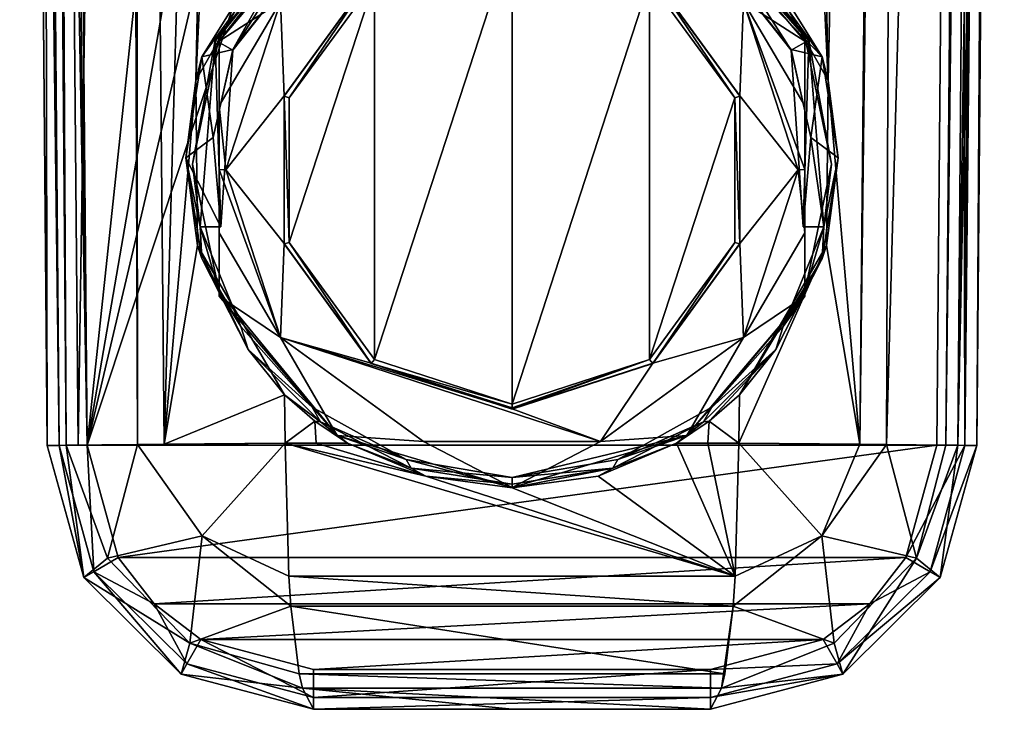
# Model space of a CAD drawing. Header units: metres. Extents: x -110 to 110, y -123 to 72.
# Tile 3 of 11: x -18 to 18, y -123 to -97. Entities that reach past the tile are written whole.
import ezdxf

# ---------------------------------------------------------------- set-up
doc = ezdxf.new("R2010")
doc.units = ezdxf.units.M
doc.layers.add('11522202', color=7, linetype='CONTINUOUS')

msp = doc.modelspace()

# ---------------------------------------------------------------- linework, layer by layer
at = {"layer": '11522202'}
for points in [[(-13.06809, -113.0411, -57.03175), (-14.18506, 5.884991, -56.85852), (-9.713916, 5.925824, -58.55806)], [(-11.8823, -99.36379, -57.76591), (-13.06809, -113.0411, -57.03175), (-9.713916, 5.925824, -58.55806)], [(-11.8823, -99.36379, -57.76591), (-9.713916, 5.925824, -58.55806), (-9.216984, -43.89911, -58.61727)], [(9.216984, -43.89911, -58.61727), (9.713916, 5.925824, -58.55806), (11.8823, -99.36381, -57.76591)], [(11.8823, -99.36381, -57.76591), (9.713916, 5.925824, -58.55806), (14.18506, 5.884991, -56.85852)], [(-17.46145, -113.0873, -48.75116), (-17.46145, -113.0873, -40.65), (-18.4993, 5.838559, -40.65)], [(-17.02212, -113.0834, -39.58934), (-18.4993, 5.838559, -40.65), (-17.46145, -113.0873, -40.65)], [(-17.9807, -53.58616, -48.69353), (-17.46145, -113.0873, -48.75116), (-18.4993, 5.838559, -40.65)], [(-18.30213, -0.914917, -40.02107), (-18.4993, 5.838559, -40.65), (-17.02212, -113.0834, -39.58934)], [(-17.9807, -53.58616, -48.69353), (-17.70264, 5.849687, -52.54354), (-17.46145, -113.0873, -48.75116)], [(-16.75495, -113.0776, -52.44328), (-17.70264, 5.849687, -52.54354), (-17.35532, 5.853501, -53.27666)], [(-16.75495, -113.0776, -52.44328), (-17.46145, -113.0873, -48.75116), (-17.70264, 5.849687, -52.54354)], [(-16.29741, -113.0728, -53.43381), (-17.35532, 5.853501, -53.27666), (-14.50986, 5.881906, -56.62428)], [(-16.29741, -113.0728, -53.43381), (-16.75495, -113.0776, -52.44328), (-17.35532, 5.853501, -53.27666)], [(-16.29741, -113.0728, -53.43381), (-14.50986, 5.881906, -56.62428), (-14.07828, -113.0508, -56.24915)], [(-14.07828, -113.0508, -56.24915), (-14.50986, 5.881906, -56.62428), (-14.18506, 5.884991, -56.85852)], [(-13.06809, -113.0411, -57.03175), (-14.07828, -113.0508, -56.24915), (-14.18506, 5.884991, -56.85852)], [(11.8823, -99.36381, -57.76591), (14.18506, 5.884991, -56.85852), (13.06809, -113.0411, -57.03175)], [(13.06809, -113.0411, -57.03175), (14.18506, 5.884991, -56.85852), (14.50986, 5.881907, -56.62428)], [(14.07828, -113.0508, -56.24915), (13.06809, -113.0411, -57.03175), (14.50986, 5.881907, -56.62428)], [(14.07828, -113.0508, -56.24915), (14.50986, 5.881907, -56.62428), (17.35532, 5.853501, -53.27666)], [(16.29741, -113.0728, -53.43381), (14.07828, -113.0508, -56.24915), (17.35532, 5.853501, -53.27666)], [(16.29741, -113.0728, -53.43381), (17.35532, 5.853501, -53.27666), (17.70264, 5.849687, -52.54354)], [(16.75495, -113.0776, -52.44328), (16.29741, -113.0728, -53.43381), (17.70264, 5.849687, -52.54354)], [(16.75495, -113.0776, -52.44328), (17.70264, 5.849687, -52.54354), (18.4993, 5.838559, -48.63205)], [(16.75495, -113.0776, -52.44328), (18.4993, 5.838559, -48.63205), (17.9807, -53.58616, -48.69353)], [(17.46145, -113.0873, -40.65), (18.4993, 5.838559, -48.63205), (18.4993, 5.838559, -40.65)], [(17.9807, -53.58616, -48.69353), (18.4993, 5.838559, -48.63205), (17.46145, -113.0873, -40.65)], [(18.43323, 2.375782, -40.32402), (17.46145, -113.0873, -40.65), (18.4993, 5.838559, -40.65)], [(18.43323, 2.375782, -40.32402), (18.30902, -0.777476, -40.03354), (17.46145, -113.0873, -40.65)], [(-17.91646, -6.429365, -39.55414), (-18.30213, -0.914917, -40.02107), (-17.02212, -113.0834, -39.58934)], [(18.30902, -0.777476, -40.03354), (18.28483, -1.251545, -39.99086), (17.46145, -113.0873, -40.65)], [(18.28483, -1.251545, -39.99086), (18.13874, -3.652453, -39.7805), (17.46145, -113.0873, -40.65)], [(18.13874, -3.652453, -39.7805), (17.02212, -113.0834, -39.58934), (17.46145, -113.0873, -40.65)], [(18.13874, -3.652453, -39.7805), (17.93082, -6.270974, -39.56641), (17.02212, -113.0834, -39.58934)], [(17.93082, -6.270974, -39.56641), (17.74882, -8.12451, -39.42908), (17.02212, -113.0834, -39.58934)], [(-17.91646, -6.429365, -39.55414), (-17.02212, -113.0834, -39.58934), (-15.9615, -113.0742, -39.15)], [(-17.40933, -10.9171, -39.25697), (-17.91646, -6.429365, -39.55414), (-15.9615, -113.0742, -39.15)], [(17.74882, -8.12451, -39.42908), (17.42555, -10.79844, -39.26313), (17.02212, -113.0834, -39.58934)], [(-17.40933, -10.9171, -39.25697), (-15.9615, -113.0742, -39.15), (-16.82195, -14.47613, -39.15)], [(17.42555, -10.79844, -39.26313), (16.82195, -14.47613, -39.15), (17.02212, -113.0834, -39.58934)], [(-6.027928, -19.8053, -39.15), (-16.82195, -14.47613, -39.15), (-15.9615, -113.0742, -39.15)], [(-15.9615, -113.0742, -39.15), (15.9615, -113.0742, -39.15), (16.82195, -14.47613, -39.15)], [(6.027928, -19.8053, -39.15), (-15.9615, -113.0742, -39.15), (16.82195, -14.47613, -39.15)], [(17.02212, -113.0834, -39.58934), (16.82195, -14.47613, -39.15), (15.9615, -113.0742, -39.15)], [(0, -20.5, -39.15), (-6.027928, -19.8053, -39.15), (-15.9615, -113.0742, -39.15)], [(6.027928, -19.8053, -39.15), (0, -20.5, -39.15), (-15.9615, -113.0742, -39.15)], [(-11.8823, -99.36379, -57.76591), (-9.216984, -43.89911, -58.61727), (-8.719511, -93.77825, -58.67339)], [(11.8823, -99.36381, -57.76591), (8.719511, -93.77825, -58.67339), (9.216984, -43.89911, -58.61727)], [(16.75495, -113.0776, -52.44328), (17.9807, -53.58616, -48.69353), (17.46145, -113.0873, -48.75116)], [(17.46145, -113.0873, -48.75116), (17.9807, -53.58616, -48.69353), (17.46145, -113.0873, -40.65)], [(-7.196275, -92.34324, -56.30679), (-11.64952, -98.47679, -56.30679), (-8.719511, -93.77825, -58.67339)], [(-10.49404, -98.21036, -56.30679), (-11.64952, -98.47679, -56.30679), (-7.196275, -92.34324, -56.30679)], [(-6.739333, -92.36218, -56.96237), (-11.15229, -97.8533, -56.67459), (-10.49572, -98.23295, -56.6547)], [(-11, -97.72887, -61.28743), (-11.15229, -97.8533, -56.67459), (-6.739333, -92.36218, -56.96237)], [(-11, -97.89521, -64.46138), (-11, -97.72887, -61.28743), (-6.739333, -92.36218, -56.96237)], [(-6.574573, -92.65955, -64.73577), (-11, -97.89521, -64.46138), (-6.739333, -92.36218, -56.96237)], [(-6.739333, -92.36218, -56.96237), (-10.49572, -98.23295, -56.6547), (-6.36397, -93.01311, -56.92826)], [(-6.359686, -92.9776, -56.30679), (-10.49404, -98.21036, -56.30679), (-7.196275, -92.34324, -56.30679)], [(6.359686, -92.9776, -56.30679), (7.196266, -92.34323, -56.30679), (11.64952, -98.47678, -56.30679)], [(6.739319, -92.36217, -56.96237), (6.36397, -93.01311, -56.92826), (10.49572, -98.23295, -56.6547)], [(11, -97.72887, -61.28743), (6.574573, -92.65955, -64.73577), (6.739319, -92.36217, -56.96237)], [(11.15228, -97.8533, -56.67459), (6.739319, -92.36217, -56.96237), (10.49572, -98.23295, -56.6547)], [(11, -97.72887, -61.28743), (6.739319, -92.36217, -56.96237), (11.15228, -97.8533, -56.67459)], [(11.64952, -98.47678, -56.30679), (7.196266, -92.34323, -56.30679), (8.719511, -93.77825, -58.67339)], [(-8.697039, -96.41237, -65.26177), (-11, -97.89521, -64.46138), (-6.574573, -92.65955, -64.73577)], [(6.574573, -92.65955, -64.73577), (11, -97.89521, -64.46138), (8.69705, -96.41238, -65.26177)], [(11, -97.72887, -61.28743), (11, -97.89521, -64.46138), (6.574573, -92.65955, -64.73577)], [(-6.36397, -93.01311, -56.92826), (-10.49572, -98.23295, -56.6547), (-10.49404, -98.21036, -56.30679)], [(-6.36397, -93.01311, -56.92826), (-10.49404, -98.21036, -56.30679), (-6.359686, -92.9776, -56.30679)], [(10.49404, -98.21036, -56.30679), (6.359686, -92.9776, -56.30679), (11.64952, -98.47678, -56.30679)], [(6.36397, -93.01311, -56.92826), (6.359686, -92.9776, -56.30679), (10.49404, -98.21036, -56.30679)], [(10.49572, -98.23295, -56.6547), (6.36397, -93.01311, -56.92826), (10.49404, -98.21036, -56.30679)], [(-11.64952, -98.47679, -56.30679), (-11.8823, -99.36379, -57.76591), (-8.719511, -93.77825, -58.67339)], [(-5.169803, -109.8547, -64.95784), (-5.169864, -95.63167, -65.70324), (0, -93.95523, -65.7911)], [(-5.169803, -109.8547, -64.95784), (0, -93.95523, -65.7911), (0, -111.5311, -64.86998)], [(0, -93.95523, -65.7911), (5.169803, -95.63162, -65.70324), (0, -111.5311, -64.86998)], [(11.64952, -98.47678, -56.30679), (8.719511, -93.77825, -58.67339), (11.8823, -99.36381, -57.76591)], [(-5.290098, -95.45109, -65.31215), (-8.559526, -99.94501, -65.07664), (-8.697039, -96.41237, -65.26177)], [(-8.559509, -99.95536, -65.27637), (-8.559526, -99.94501, -65.07664), (-5.290098, -95.45109, -65.31215)], [(-5.290067, -95.46153, -65.51188), (-8.559509, -99.95536, -65.27637), (-5.290098, -95.45109, -65.31215)], [(5.290067, -95.46153, -65.51188), (5.290098, -95.45109, -65.31215), (8.559526, -99.94501, -65.07664)], [(8.559526, -99.94501, -65.07664), (5.290098, -95.45109, -65.31215), (8.69705, -96.41238, -65.26177)], [(-5.290067, -95.46153, -65.51188), (-8.368956, -100.0265, -65.47291), (-8.559509, -99.95536, -65.27637)], [(-5.290067, -95.46153, -65.51188), (-5.169864, -95.63167, -65.70324), (-8.368956, -100.0265, -65.47291)], [(-8.368936, -105.4599, -65.18816), (-8.368956, -100.0265, -65.47291), (-5.169864, -95.63167, -65.70324)], [(-5.169803, -109.8547, -64.95784), (-8.368936, -105.4599, -65.18816), (-5.169864, -95.63167, -65.70324)], [(5.169803, -95.63162, -65.70324), (5.169864, -109.8547, -64.95784), (0, -111.5311, -64.86998)], [(5.290067, -95.46153, -65.51188), (8.368936, -100.0265, -65.47292), (5.169803, -95.63162, -65.70324)], [(5.169803, -95.63162, -65.70324), (8.368936, -100.0265, -65.47292), (5.169864, -109.8547, -64.95784)], [(5.290067, -95.46153, -65.51188), (8.559526, -99.94501, -65.07664), (8.559509, -99.95536, -65.27637)], [(5.290067, -95.46153, -65.51188), (8.559509, -99.95536, -65.27637), (8.368936, -100.0265, -65.47292)], [(-8.697039, -96.41237, -65.26177), (-11, -100.3235, -64.76429), (-11, -97.89521, -64.46138)], [(-8.697039, -96.41237, -65.26177), (-10.75, -102.7222, -64.93109), (-11, -100.3235, -64.76429)], [(-8.559526, -99.94501, -65.07664), (-10.75, -102.7222, -64.93109), (-8.697039, -96.41237, -65.26177)], [(8.559526, -99.94501, -65.07664), (8.69705, -96.41238, -65.26177), (10.75, -102.7222, -64.93109)], [(11, -102.7147, -64.78695), (10.75, -102.7222, -64.93109), (8.69705, -96.41238, -65.26177)], [(11, -100.3235, -64.76429), (11, -102.7147, -64.78695), (8.69705, -96.41238, -65.26177)], [(11, -97.89521, -64.46138), (11, -100.3235, -64.76429), (8.69705, -96.41238, -65.26177)], [(-11, -97.72887, -61.28743), (-12, -102.5181, -61.03643), (-11.15229, -97.8533, -56.67459)], [(-11, -97.72887, -61.28743), (-11, -107.3074, -60.78544), (-12, -102.5181, -61.03643)], [(-12, -102.5181, -61.03643), (-11.71548, -104.8714, -56.30679), (-11.15229, -97.8533, -56.67459)], [(-11.15229, -97.8533, -56.67459), (-11.71548, -104.8714, -56.30679), (-10.94601, -104.8714, -56.30679)], [(-11.15229, -97.8533, -56.67459), (-10.94601, -104.8714, -56.30679), (-10.49572, -98.23295, -56.6547)], [(-11, -97.72887, -61.28743), (-11, -107.4737, -63.95939), (-11, -107.3074, -60.78544)], [(-11, -105.0904, -64.51446), (-11, -107.4737, -63.95939), (-11, -97.72887, -61.28743)], [(-11, -100.3235, -64.76429), (-11, -97.72887, -61.28743), (-11, -97.89521, -64.46138)], [(-11, -102.7147, -64.78695), (-11, -97.72887, -61.28743), (-11, -100.3235, -64.76429)], [(-11, -105.0904, -64.51446), (-11, -97.72887, -61.28743), (-11, -102.7147, -64.78695)], [(11.15228, -97.8533, -56.67459), (10.49572, -98.23295, -56.6547), (10.94601, -104.8714, -56.30679)], [(11.15228, -97.8533, -56.67459), (10.94601, -104.8714, -56.30679), (11.71548, -104.8714, -56.30679)], [(11, -97.72887, -61.28743), (11.15228, -97.8533, -56.67459), (12, -102.5181, -61.03643)], [(11, -97.72887, -61.28743), (11, -107.3074, -60.78544), (11, -97.89521, -64.46138)], [(11, -97.72887, -61.28743), (12, -102.5181, -61.03643), (11, -107.3074, -60.78544)], [(11, -107.3074, -60.78544), (11, -100.3235, -64.76429), (11, -97.89521, -64.46138)], [(12, -102.5181, -61.03643), (11.15228, -97.8533, -56.67459), (11.71548, -104.8714, -56.30679)], [(-10.49404, -98.21036, -56.30679), (-11.2241, -101.5065, -56.30679), (-11.64952, -98.47679, -56.30679)], [(-10.49572, -98.23295, -56.6547), (-11.2241, -101.5065, -56.30679), (-10.49404, -98.21036, -56.30679)], [(-10.49572, -98.23295, -56.6547), (-10.94601, -104.8714, -56.30679), (-11.2241, -101.5065, -56.30679)], [(11.2241, -101.5065, -56.30679), (10.49404, -98.21036, -56.30679), (11.64952, -98.47678, -56.30679)], [(10.49572, -98.23295, -56.6547), (10.49404, -98.21036, -56.30679), (11.2241, -101.5065, -56.30679)], [(10.49572, -98.23295, -56.6547), (11.2241, -101.5065, -56.30679), (10.94601, -104.8714, -56.30679)], [(-11.64952, -98.47679, -56.30679), (-12.25001, -102.2703, -56.30679), (-11.8823, -99.36379, -57.76591)], [(-11.2241, -101.5065, -56.30679), (-12.25001, -102.2703, -56.30679), (-11.64952, -98.47679, -56.30679)], [(11.2241, -101.5065, -56.30679), (11.64952, -98.47678, -56.30679), (12.25001, -102.2702, -56.30679)], [(12.25001, -102.2702, -56.30679), (11.64952, -98.47678, -56.30679), (11.8823, -99.36381, -57.76591)], [(-11.8823, -99.36379, -57.76591), (-11.82079, -105.5659, -57.77529), (-13.06809, -113.0411, -57.03175)], [(-12.25001, -102.2703, -56.30679), (-11.82079, -105.5659, -57.77529), (-11.8823, -99.36379, -57.76591)], [(11.82079, -105.5659, -57.77529), (11.8823, -99.36381, -57.76591), (13.06809, -113.0411, -57.03175)], [(12.25001, -102.2702, -56.30679), (11.8823, -99.36381, -57.76591), (11.82079, -105.5659, -57.77529)], [(-8.559526, -99.94501, -65.07664), (-8.559526, -105.4995, -64.78554), (-10.75, -102.7222, -64.93109)], [(-8.559509, -105.51, -64.98526), (-8.559526, -105.4995, -64.78554), (-8.559526, -99.94501, -65.07664)], [(-8.559509, -99.95536, -65.27637), (-8.559509, -105.51, -64.98526), (-8.559526, -99.94501, -65.07664)], [(-8.559509, -99.95536, -65.27637), (-8.368956, -100.0265, -65.47291), (-8.368936, -105.4599, -65.18816)], [(-8.559509, -99.95536, -65.27637), (-8.368936, -105.4599, -65.18816), (-8.559509, -105.51, -64.98526)], [(8.368936, -100.0265, -65.47292), (8.368956, -105.4598, -65.18817), (5.169864, -109.8547, -64.95784)], [(8.559509, -99.95536, -65.27637), (8.559509, -105.51, -64.98526), (8.368936, -100.0265, -65.47292)], [(8.559509, -105.51, -64.98526), (8.368956, -105.4598, -65.18817), (8.368936, -100.0265, -65.47292)], [(8.559509, -99.95536, -65.27637), (8.559526, -99.94501, -65.07664), (8.559526, -105.4995, -64.78554)], [(8.559509, -99.95536, -65.27637), (8.559526, -105.4995, -64.78554), (8.559509, -105.51, -64.98526)], [(8.559526, -105.4995, -64.78554), (8.559526, -99.94501, -65.07664), (10.75, -102.7222, -64.93109)], [(-10.75, -102.7222, -64.93109), (-11, -102.7147, -64.78695), (-11, -100.3235, -64.76429)], [(11, -107.3074, -60.78544), (11, -102.7147, -64.78695), (11, -100.3235, -64.76429)], [(-11.2241, -101.5065, -56.30679), (-10.94601, -104.8714, -56.30679), (-12.25001, -102.2703, -56.30679)], [(11.2241, -101.5065, -56.30679), (11.71548, -104.8714, -56.30679), (10.94601, -104.8714, -56.30679)], [(11.2241, -101.5065, -56.30679), (12.25001, -102.2702, -56.30679), (11.71548, -104.8714, -56.30679)], [(-12.25001, -102.2703, -56.30679), (-11.64952, -106.0637, -56.30679), (-11.82079, -105.5659, -57.77529)], [(-11.71548, -104.8714, -56.30679), (-11.64952, -106.0637, -56.30679), (-12.25001, -102.2703, -56.30679)], [(-10.94601, -104.8714, -56.30679), (-11.71548, -104.8714, -56.30679), (-12.25001, -102.2703, -56.30679)], [(11.64952, -106.0637, -56.30679), (12.25001, -102.2702, -56.30679), (11.82079, -105.5659, -57.77529)], [(11.71548, -104.8714, -56.30679), (12.25001, -102.2702, -56.30679), (11.64952, -106.0637, -56.30679)], [(-12, -102.5181, -61.03643), (-11, -107.3074, -60.78544), (-11.71548, -104.8714, -56.30679)], [(-8.69705, -109.0321, -64.6004), (-11, -102.7147, -64.78695), (-10.75, -102.7222, -64.93109)], [(-8.69705, -109.0321, -64.6004), (-11, -105.0904, -64.51446), (-11, -102.7147, -64.78695)], [(-8.559526, -105.4995, -64.78554), (-8.69705, -109.0321, -64.6004), (-10.75, -102.7222, -64.93109)], [(8.559526, -105.4995, -64.78554), (10.75, -102.7222, -64.93109), (8.697039, -109.0321, -64.6004)], [(8.697039, -109.0321, -64.6004), (10.75, -102.7222, -64.93109), (11, -105.0904, -64.51446)], [(11, -105.0904, -64.51446), (10.75, -102.7222, -64.93109), (11, -102.7147, -64.78695)], [(12, -102.5181, -61.03643), (11.71548, -104.8714, -56.30679), (11, -107.3074, -60.78544)], [(11, -105.0904, -64.51446), (11, -102.7147, -64.78695), (11, -107.3074, -60.78544)], [(-11.71548, -104.8714, -56.30679), (-10.18873, -108.6185, -56.30679), (-11.64952, -106.0637, -56.30679)], [(-11, -107.3074, -60.78544), (-10.18873, -108.6185, -56.30679), (-11.71548, -104.8714, -56.30679)], [(10.18873, -108.6185, -56.30679), (11.71548, -104.8714, -56.30679), (11.64952, -106.0637, -56.30679)], [(11, -107.3074, -60.78544), (11.71548, -104.8714, -56.30679), (10.18873, -108.6185, -56.30679)], [(-8.69705, -109.0321, -64.6004), (-11, -107.4737, -63.95939), (-11, -105.0904, -64.51446)], [(8.697039, -109.0321, -64.6004), (11, -105.0904, -64.51446), (11, -107.4737, -63.95939)], [(11, -105.0904, -64.51446), (11, -107.3074, -60.78544), (11, -107.4737, -63.95939)], [(-11.82079, -105.5659, -57.77529), (-8.545914, -111.184, -58.69224), (-13.06809, -113.0411, -57.03175)], [(-9.907744, -109.4843, -56.30679), (-8.545914, -111.184, -58.69224), (-11.82079, -105.5659, -57.77529)], [(-11.64952, -106.0637, -56.30679), (-9.907744, -109.4843, -56.30679), (-11.82079, -105.5659, -57.77529)], [(-8.559526, -105.4995, -64.78554), (-5.290098, -109.9934, -64.55002), (-8.69705, -109.0321, -64.6004)], [(-5.290067, -110.0039, -64.74975), (-5.290098, -109.9934, -64.55002), (-8.559526, -105.4995, -64.78554)], [(-8.559509, -105.51, -64.98526), (-5.290067, -110.0039, -64.74975), (-8.559526, -105.4995, -64.78554)], [(-8.559509, -105.51, -64.98526), (-8.368936, -105.4599, -65.18816), (-5.290067, -110.0039, -64.74975)], [(-5.290067, -110.0039, -64.74975), (-8.368936, -105.4599, -65.18816), (-5.169803, -109.8547, -64.95784)], [(5.290067, -110.0039, -64.74975), (5.169864, -109.8547, -64.95784), (8.368956, -105.4598, -65.18817)], [(8.559509, -105.51, -64.98526), (5.290067, -110.0039, -64.74975), (8.368956, -105.4598, -65.18817)], [(8.559509, -105.51, -64.98526), (5.290098, -109.9934, -64.55002), (5.290067, -110.0039, -64.74975)], [(5.290098, -109.9934, -64.55002), (8.559526, -105.4995, -64.78554), (8.697039, -109.0321, -64.6004)], [(8.559509, -105.51, -64.98526), (8.559526, -105.4995, -64.78554), (5.290098, -109.9934, -64.55002)], [(11.82079, -105.5659, -57.77529), (8.527802, -113, -58.69418), (8.545914, -111.184, -58.69224)], [(11.82079, -105.5659, -57.77529), (13.06809, -113.0411, -57.03175), (8.527802, -113, -58.69418)], [(11.64952, -106.0637, -56.30679), (11.82079, -105.5659, -57.77529), (8.545914, -111.184, -58.69224)], [(-10.18873, -108.6185, -56.30679), (-9.907744, -109.4843, -56.30679), (-11.64952, -106.0637, -56.30679)], [(9.907751, -109.4842, -56.30679), (11.64952, -106.0637, -56.30679), (8.545914, -111.184, -58.69224)], [(10.18873, -108.6185, -56.30679), (11.64952, -106.0637, -56.30679), (9.907751, -109.4842, -56.30679)], [(-11, -107.3074, -60.78544), (-6.574573, -112.7094, -63.68501), (-10.18873, -108.6185, -56.30679)], [(-11, -107.3074, -60.78544), (-11, -107.4737, -63.95939), (-6.574573, -112.7094, -63.68501)], [(-8.69705, -109.0321, -64.6004), (-6.574573, -112.7094, -63.68501), (-11, -107.4737, -63.95939)], [(6.574573, -112.7094, -63.68501), (11, -107.4737, -63.95939), (7.507902, -111.6443, -56.30679)], [(8.697039, -109.0321, -64.6004), (11, -107.4737, -63.95939), (6.574573, -112.7094, -63.68501)], [(11, -107.4737, -63.95939), (10.18873, -108.6185, -56.30679), (7.507902, -111.6443, -56.30679)], [(11, -107.4737, -63.95939), (11, -107.3074, -60.78544), (10.18873, -108.6185, -56.30679)], [(-10.18873, -108.6185, -56.30679), (-7.507902, -111.6443, -56.30679), (-9.907744, -109.4843, -56.30679)], [(-6.574573, -112.7094, -63.68501), (-7.507902, -111.6443, -56.30679), (-10.18873, -108.6185, -56.30679)], [(7.507902, -111.6443, -56.30679), (10.18873, -108.6185, -56.30679), (9.907751, -109.4842, -56.30679)], [(-8.69705, -109.0321, -64.6004), (-3.322023, -112.932, -64.39601), (-6.574573, -112.7094, -63.68501)], [(-8.69705, -109.0321, -64.6004), (3.322016, -112.932, -64.39601), (-3.322023, -112.932, -64.39601)], [(0, -111.7099, -64.46006), (3.322016, -112.932, -64.39601), (-8.69705, -109.0321, -64.6004)], [(-5.290098, -109.9934, -64.55002), (0, -111.7099, -64.46006), (-8.69705, -109.0321, -64.6004)], [(3.322016, -112.932, -64.39601), (8.697039, -109.0321, -64.6004), (6.574573, -112.7094, -63.68501)], [(5.290098, -109.9934, -64.55002), (8.697039, -109.0321, -64.6004), (3.322016, -112.932, -64.39601)], [(-9.907744, -109.4843, -56.30679), (-7.196266, -112.1973, -56.30679), (-8.545914, -111.184, -58.69224)], [(-7.507902, -111.6443, -56.30679), (-7.196266, -112.1973, -56.30679), (-9.907744, -109.4843, -56.30679)], [(7.196275, -112.1973, -56.30679), (9.907751, -109.4842, -56.30679), (7.414572, -112.1658, -58.80566)], [(7.507902, -111.6443, -56.30679), (9.907751, -109.4842, -56.30679), (7.196275, -112.1973, -56.30679)], [(9.907751, -109.4842, -56.30679), (8.545914, -111.184, -58.69224), (7.414572, -112.1658, -58.80566)], [(-5.290067, -110.0039, -64.74975), (-5.169803, -109.8547, -64.95784), (0, -111.5311, -64.86998)], [(0, -111.6693, -64.80408), (0, -111.5311, -64.86998), (5.169864, -109.8547, -64.95784)], [(0, -111.7204, -64.65979), (0, -111.6693, -64.80408), (5.169864, -109.8547, -64.95784)], [(5.290067, -110.0039, -64.74975), (0, -111.7204, -64.65979), (5.169864, -109.8547, -64.95784)], [(0, -111.7204, -64.65979), (0, -111.7099, -64.46006), (-5.290098, -109.9934, -64.55002)], [(-5.290067, -110.0039, -64.74975), (0, -111.7204, -64.65979), (-5.290098, -109.9934, -64.55002)], [(-5.290067, -110.0039, -64.74975), (0, -111.5311, -64.86998), (0, -111.6693, -64.80408)], [(-5.290067, -110.0039, -64.74975), (0, -111.6693, -64.80408), (0, -111.7204, -64.65979)], [(0, -111.7099, -64.46006), (5.290098, -109.9934, -64.55002), (3.322016, -112.932, -64.39601)], [(5.290067, -110.0039, -64.74975), (5.290098, -109.9934, -64.55002), (0, -111.7099, -64.46006)], [(5.290067, -110.0039, -64.74975), (0, -111.7099, -64.46006), (0, -111.7204, -64.65979)], [(-8.545914, -111.184, -58.69224), (-8.527802, -113, -58.69418), (-13.06809, -113.0411, -57.03175)], [(-7.414572, -112.1658, -58.80566), (-8.527802, -113, -58.69418), (-8.545914, -111.184, -58.69224)], [(-7.196266, -112.1973, -56.30679), (-7.414572, -112.1658, -58.80566), (-8.545914, -111.184, -58.69224)], [(7.414572, -112.1658, -58.80566), (8.545914, -111.184, -58.69224), (8.527802, -113, -58.69418)], [(-7.507902, -111.6443, -56.30679), (-3.978407, -113.6071, -56.30679), (-7.196266, -112.1973, -56.30679)], [(-6.574573, -112.7094, -63.68501), (-3.978407, -113.6071, -56.30679), (-7.507902, -111.6443, -56.30679)], [(3.978407, -113.6071, -56.30679), (7.507902, -111.6443, -56.30679), (7.196275, -112.1973, -56.30679)], [(6.574573, -112.7094, -63.68501), (7.507902, -111.6443, -56.30679), (3.978407, -113.6071, -56.30679)], [(-7.414572, -112.1658, -58.80566), (-7.353101, -113, -58.81136), (-8.527802, -113, -58.69418)], [(-7.414572, -112.1658, -58.80566), (-6.176799, -113, -58.91119), (-7.353101, -113, -58.81136)], [(-7.196266, -112.1973, -56.30679), (-6.176799, -113, -58.91119), (-7.414572, -112.1658, -58.80566)], [(-7.196266, -112.1973, -56.30679), (-3.782883, -113.9375, -56.30679), (-6.176799, -113, -58.91119)], [(-3.978407, -113.6071, -56.30679), (-3.782883, -113.9375, -56.30679), (-7.196266, -112.1973, -56.30679)], [(3.782888, -113.9375, -56.30679), (7.196275, -112.1973, -56.30679), (6.176799, -113, -58.91119)], [(3.978407, -113.6071, -56.30679), (7.196275, -112.1973, -56.30679), (3.782888, -113.9375, -56.30679)], [(7.414572, -112.1658, -58.80566), (7.353101, -113, -58.81136), (6.176799, -113, -58.91119)], [(7.196275, -112.1973, -56.30679), (7.414572, -112.1658, -58.80566), (6.176799, -113, -58.91119)], [(7.414572, -112.1658, -58.80566), (8.527802, -113, -58.69418), (7.353101, -113, -58.81136)], [(-6.574573, -112.7094, -63.68501), (0, -114.668, -63.58236), (-3.978407, -113.6071, -56.30679)], [(-3.322023, -112.932, -64.39601), (0, -114.668, -63.58236), (-6.574573, -112.7094, -63.68501)], [(6.574573, -112.7094, -63.68501), (3.978407, -113.6071, -56.30679), (0, -114.2867, -56.30679)], [(6.574573, -112.7094, -63.68501), (0, -114.2867, -56.30679), (0, -114.668, -63.58236)], [(3.322016, -112.932, -64.39601), (6.574573, -112.7094, -63.68501), (0, -114.668, -63.58236)], [(-16.75495, -113.0776, -52.44328), (-16.09285, -118.0503, -48.75116), (-17.46145, -113.0873, -48.75116)], [(-17.02212, -113.0834, -39.58934), (-17.46145, -113.0873, -40.65), (-16.09285, -118.0503, -40.65)], [(-16.09285, -118.0503, -48.75116), (-17.46145, -113.0873, -40.65), (-17.46145, -113.0873, -48.75116)], [(-16.09285, -118.0503, -48.75116), (-16.09285, -118.0503, -40.65), (-17.46145, -113.0873, -40.65)], [(-15.71365, -117.8284, -39.58934), (-15.9615, -113.0742, -39.15), (-17.02212, -113.0834, -39.58934)], [(-15.71365, -117.8284, -39.58934), (-17.02212, -113.0834, -39.58934), (-16.09285, -118.0503, -40.65)], [(-14.07828, -113.0508, -56.24915), (-15.19917, -117.3231, -53.382), (-16.75495, -113.0776, -52.44328)], [(-16.29741, -113.0728, -53.43381), (-14.07828, -113.0508, -56.24915), (-16.75495, -113.0776, -52.44328)], [(-16.75495, -113.0776, -52.44328), (-15.19917, -117.3231, -53.382), (-16.09285, -118.0503, -48.75116)], [(-15.9615, -113.0742, -39.15), (-14.80003, -117.2896, -39.15), (15.9615, -113.0742, -39.15)], [(-15.71365, -117.8284, -39.58934), (-14.80003, -117.2896, -39.15), (-15.9615, -113.0742, -39.15)], [(-14.07828, -113.0508, -56.24915), (-11.64542, -116.4863, -57.13827), (-15.19917, -117.3231, -53.382)], [(-14.80003, -117.2896, -39.15), (14.80003, -117.2896, -39.15), (15.9615, -113.0742, -39.15)], [(-14.07828, -113.0508, -56.24915), (-8.527802, -113, -58.69418), (-11.64542, -116.4863, -57.13827)], [(-13.06809, -113.0411, -57.03175), (-8.527802, -113, -58.69418), (-14.07828, -113.0508, -56.24915)], [(-11.64542, -116.4863, -57.13827), (-8.527802, -113, -58.69418), (-8.384828, -118.0026, -57.36058)], [(8.384829, -118.0026, -57.36059), (-8.384828, -118.0026, -57.36058), (-8.527802, -113, -58.69418)], [(-3.233596, -114.2435, -59.00696), (8.384829, -118.0026, -57.36059), (-8.527802, -113, -58.69418)], [(-7.353101, -113, -58.81136), (-3.233596, -114.2435, -59.00696), (-8.527802, -113, -58.69418)], [(-7.353101, -113, -58.81136), (-6.176799, -113, -58.91119), (-3.233596, -114.2435, -59.00696)], [(-3.782883, -113.9375, -56.30679), (-3.233596, -114.2435, -59.00696), (-6.176799, -113, -58.91119)], [(-3.322023, -112.932, -64.39601), (3.322016, -112.932, -64.39601), (0, -114.668, -63.58236)], [(3.233596, -114.2435, -59.00696), (6.176799, -113, -58.91119), (8.384829, -118.0026, -57.36059)], [(3.782888, -113.9375, -56.30679), (6.176799, -113, -58.91119), (3.233596, -114.2435, -59.00696)], [(6.176799, -113, -58.91119), (7.353101, -113, -58.81136), (8.384829, -118.0026, -57.36059)], [(7.353101, -113, -58.81136), (8.527802, -113, -58.69418), (8.384829, -118.0026, -57.36059)], [(11.64542, -116.4863, -57.13827), (8.384829, -118.0026, -57.36059), (8.527802, -113, -58.69418)], [(11.64542, -116.4863, -57.13827), (8.527802, -113, -58.69418), (13.06809, -113.0411, -57.03175)], [(11.64542, -116.4863, -57.13827), (13.06809, -113.0411, -57.03175), (14.07828, -113.0508, -56.24915)], [(11.64542, -116.4863, -57.13827), (14.07828, -113.0508, -56.24915), (15.19917, -117.3231, -53.382)], [(15.19917, -117.3231, -53.382), (14.07828, -113.0508, -56.24915), (16.29741, -113.0728, -53.43381)], [(17.02212, -113.0834, -39.58934), (15.9615, -113.0742, -39.15), (14.80003, -117.2896, -39.15)], [(15.71365, -117.8284, -39.58934), (17.02212, -113.0834, -39.58934), (14.80003, -117.2896, -39.15)], [(15.19917, -117.3231, -53.382), (16.29741, -113.0728, -53.43381), (16.75495, -113.0776, -52.44328)], [(15.19917, -117.3231, -53.382), (16.75495, -113.0776, -52.44328), (16.09285, -118.0503, -48.75116)], [(15.71365, -117.8284, -39.58934), (17.46145, -113.0873, -40.65), (17.02212, -113.0834, -39.58934)], [(15.71365, -117.8284, -39.58934), (16.09285, -118.0503, -40.65), (17.46145, -113.0873, -40.65)], [(16.75495, -113.0776, -52.44328), (17.46145, -113.0873, -48.75116), (16.09285, -118.0503, -48.75116)], [(16.09285, -118.0503, -40.65), (17.46145, -113.0873, -48.75116), (17.46145, -113.0873, -40.65)], [(16.09285, -118.0503, -48.75116), (17.46145, -113.0873, -48.75116), (16.09285, -118.0503, -40.65)], [(-3.978407, -113.6071, -56.30679), (0, -114.2867, -56.30679), (-3.782883, -113.9375, -56.30679)], [(0, -114.668, -63.58236), (0, -114.2867, -56.30679), (-3.978407, -113.6071, -56.30679)], [(-3.782883, -113.9375, -56.30679), (0, -114.5371, -56.30679), (-3.233596, -114.2435, -59.00696)], [(0, -114.2867, -56.30679), (0, -114.5371, -56.30679), (-3.782883, -113.9375, -56.30679)], [(0, -114.2867, -56.30679), (3.978407, -113.6071, -56.30679), (3.782888, -113.9375, -56.30679)], [(3.782888, -113.9375, -56.30679), (3.233596, -114.2435, -59.00696), (0, -114.6786, -59.0081)], [(3.782888, -113.9375, -56.30679), (0, -114.6786, -59.0081), (0, -114.5371, -56.30679)], [(0, -114.2867, -56.30679), (3.782888, -113.9375, -56.30679), (0, -114.5371, -56.30679)], [(-3.233596, -114.2435, -59.00696), (0, -114.6786, -59.0081), (8.384829, -118.0026, -57.36059)], [(0, -114.5371, -56.30679), (0, -114.6786, -59.0081), (-3.233596, -114.2435, -59.00696)], [(0, -114.6786, -59.0081), (3.233596, -114.2435, -59.00696), (8.384829, -118.0026, -57.36059)], [(-11.64542, -116.4863, -57.13827), (-12.10581, -120.5183, -53.43174), (-15.19917, -117.3231, -53.382)], [(-11.64542, -116.4863, -57.13827), (-8.304978, -119.1186, -56.61577), (-12.10581, -120.5183, -53.43174)], [(-11.64542, -116.4863, -57.13827), (-8.384828, -118.0026, -57.36058), (-8.304978, -119.1186, -56.61577)], [(11.64542, -116.4863, -57.13827), (8.304947, -119.1186, -56.61577), (8.384829, -118.0026, -57.36059)], [(11.64542, -116.4863, -57.13827), (12.10582, -120.5183, -53.43174), (8.304947, -119.1186, -56.61577)], [(11.64542, -116.4863, -57.13827), (15.19917, -117.3231, -53.382), (12.10582, -120.5183, -53.43174)], [(-15.19917, -117.3231, -53.382), (-12.10581, -120.5183, -53.43174), (-16.09285, -118.0503, -48.75116)], [(-15.71365, -117.8284, -39.58934), (-13.44594, -119.0366, -39.15), (-14.80003, -117.2896, -39.15)], [(-14.80003, -117.2896, -39.15), (-13.44594, -119.0366, -39.15), (14.80003, -117.2896, -39.15)], [(-13.44594, -119.0366, -39.15), (13.44594, -119.0366, -39.15), (14.80003, -117.2896, -39.15)], [(12.10582, -120.5183, -53.43174), (15.19917, -117.3231, -53.382), (12.43661, -121.6748, -48.75116)], [(15.19917, -117.3231, -53.382), (16.09285, -118.0503, -48.75116), (12.43661, -121.6748, -48.75116)], [(15.71365, -117.8284, -39.58934), (14.80003, -117.2896, -39.15), (13.44594, -119.0366, -39.15)], [(-15.71365, -117.8284, -39.58934), (-16.09285, -118.0503, -40.65), (-12.43661, -121.6748, -40.65)], [(-15.71365, -117.8284, -39.58934), (-12.21805, -121.2936, -39.58934), (-13.44594, -119.0366, -39.15)], [(-15.71365, -117.8284, -39.58934), (-12.43661, -121.6748, -40.65), (-12.21805, -121.2936, -39.58934)], [(8.304947, -119.1186, -56.61577), (-8.304978, -119.1186, -56.61577), (-8.384828, -118.0026, -57.36058)], [(8.384829, -118.0026, -57.36059), (8.304947, -119.1186, -56.61577), (-8.384828, -118.0026, -57.36058)], [(12.21805, -121.2936, -39.58934), (15.71365, -117.8284, -39.58934), (13.44594, -119.0366, -39.15)], [(12.21805, -121.2936, -39.58934), (16.09285, -118.0503, -40.65), (15.71365, -117.8284, -39.58934)], [(-12.43661, -121.6748, -48.75116), (-12.43661, -121.6748, -40.65), (-16.09285, -118.0503, -40.65)], [(-16.09285, -118.0503, -48.75116), (-12.43661, -121.6748, -48.75116), (-16.09285, -118.0503, -40.65)], [(-12.10581, -120.5183, -53.43174), (-12.43661, -121.6748, -48.75116), (-16.09285, -118.0503, -48.75116)], [(12.21805, -121.2936, -39.58934), (12.43661, -121.6748, -40.65), (16.09285, -118.0503, -40.65)], [(16.09285, -118.0503, -48.75116), (16.09285, -118.0503, -40.65), (12.43661, -121.6748, -40.65)], [(12.43661, -121.6748, -48.75116), (16.09285, -118.0503, -48.75116), (12.43661, -121.6748, -40.65)], [(-13.44594, -119.0366, -39.15), (-11.68723, -120.3754, -39.15), (13.44594, -119.0366, -39.15)], [(-12.21805, -121.2936, -39.58934), (-11.68723, -120.3754, -39.15), (-13.44594, -119.0366, -39.15)], [(-12.10581, -120.5183, -53.43174), (-8.304978, -119.1186, -56.61577), (-7.994294, -121.6631, -53.71782)], [(-11.68723, -120.3754, -39.15), (11.68723, -120.3754, -39.15), (13.44594, -119.0366, -39.15)], [(7.994296, -121.6631, -53.71784), (-7.994294, -121.6631, -53.71782), (-8.304978, -119.1186, -56.61577)], [(8.304947, -119.1186, -56.61577), (7.994296, -121.6631, -53.71784), (-8.304978, -119.1186, -56.61577)], [(8.304947, -119.1186, -56.61577), (7.877269, -122.2096, -52.62561), (7.994296, -121.6631, -53.71784)], [(12.10582, -120.5183, -53.43174), (7.877269, -122.2096, -52.62561), (8.304947, -119.1186, -56.61577)], [(12.21805, -121.2936, -39.58934), (13.44594, -119.0366, -39.15), (11.68723, -120.3754, -39.15)], [(-12.10581, -120.5183, -53.43174), (-7.877203, -122.2096, -52.62563), (-12.43661, -121.6748, -48.75116)], [(-12.21805, -121.2936, -39.58934), (-7.461826, -122.5607, -39.58934), (-11.68723, -120.3754, -39.15)], [(-12.10581, -120.5183, -53.43174), (-7.994294, -121.6631, -53.71782), (-7.877203, -122.2096, -52.62563)], [(-11.68723, -120.3754, -39.15), (-7.461826, -121.5, -39.15), (11.68723, -120.3754, -39.15)], [(-7.461826, -122.5607, -39.58934), (-7.461826, -121.5, -39.15), (-11.68723, -120.3754, -39.15)], [(-7.461826, -121.5, -39.15), (7.461826, -121.5, -39.15), (11.68723, -120.3754, -39.15)], [(12.21805, -121.2936, -39.58934), (11.68723, -120.3754, -39.15), (7.461826, -121.5, -39.15)], [(12.10582, -120.5183, -53.43174), (12.43661, -121.6748, -48.75116), (7.877269, -122.2096, -52.62561)], [(-12.21805, -121.2936, -39.58934), (-12.43661, -121.6748, -40.65), (-7.461826, -123, -40.65)], [(-12.21805, -121.2936, -39.58934), (-7.461826, -123, -40.65), (-7.461826, -122.5607, -39.58934)], [(12.21805, -121.2936, -39.58934), (7.461826, -121.5, -39.15), (7.461826, -122.5607, -39.58934)], [(12.21805, -121.2936, -39.58934), (7.461826, -122.5607, -39.58934), (12.43661, -121.6748, -40.65)], [(-12.43661, -121.6748, -40.65), (-7.461826, -123, -48.75116), (-7.461826, -123, -40.65)], [(-12.43661, -121.6748, -48.75116), (-7.877203, -122.2096, -52.62563), (-7.461826, -123, -48.75116)], [(-12.43661, -121.6748, -48.75116), (-7.461826, -123, -48.75116), (-12.43661, -121.6748, -40.65)], [(7.877269, -122.2096, -52.62561), (-7.877203, -122.2096, -52.62563), (-7.994294, -121.6631, -53.71782)], [(7.994296, -121.6631, -53.71784), (7.877269, -122.2096, -52.62561), (-7.994294, -121.6631, -53.71782)], [(-7.461826, -122.5607, -39.58934), (7.461826, -121.5, -39.15), (-7.461826, -121.5, -39.15)], [(-7.461826, -122.5607, -39.58934), (7.461826, -122.5607, -39.58934), (7.461826, -121.5, -39.15)], [(12.43661, -121.6748, -48.75116), (7.461826, -123, -40.65), (7.461826, -123, -48.75116)], [(12.43661, -121.6748, -40.65), (7.461826, -122.5607, -39.58934), (7.461826, -123, -40.65)], [(12.43661, -121.6748, -48.75116), (12.43661, -121.6748, -40.65), (7.461826, -123, -40.65)], [(12.43661, -121.6748, -48.75116), (7.461826, -123, -48.75116), (7.877269, -122.2096, -52.62561)], [(-7.877203, -122.2096, -52.62563), (7.461826, -123, -48.75116), (0, -123, -49.15)], [(7.877269, -122.2096, -52.62561), (7.461826, -123, -48.75116), (-7.877203, -122.2096, -52.62563)], [(-7.877203, -122.2096, -52.62563), (0, -123, -49.15), (-7.461826, -123, -48.75116)], [(7.461826, -122.5607, -39.58934), (-7.461826, -123, -40.65), (7.461826, -123, -40.65)], [(-7.461826, -122.5607, -39.58934), (-7.461826, -123, -40.65), (7.461826, -122.5607, -39.58934)], [(7.461826, -123, -48.75116), (7.461826, -123, -40.65), (-7.461826, -123, -40.65)], [(0, -123, -49.15), (7.461826, -123, -48.75116), (-7.461826, -123, -40.65)], [(-7.461826, -123, -48.75116), (0, -123, -49.15), (-7.461826, -123, -40.65)]]:
    msp.add_3dface(points, dxfattribs=at)

doc.saveas('drawing.dxf')
